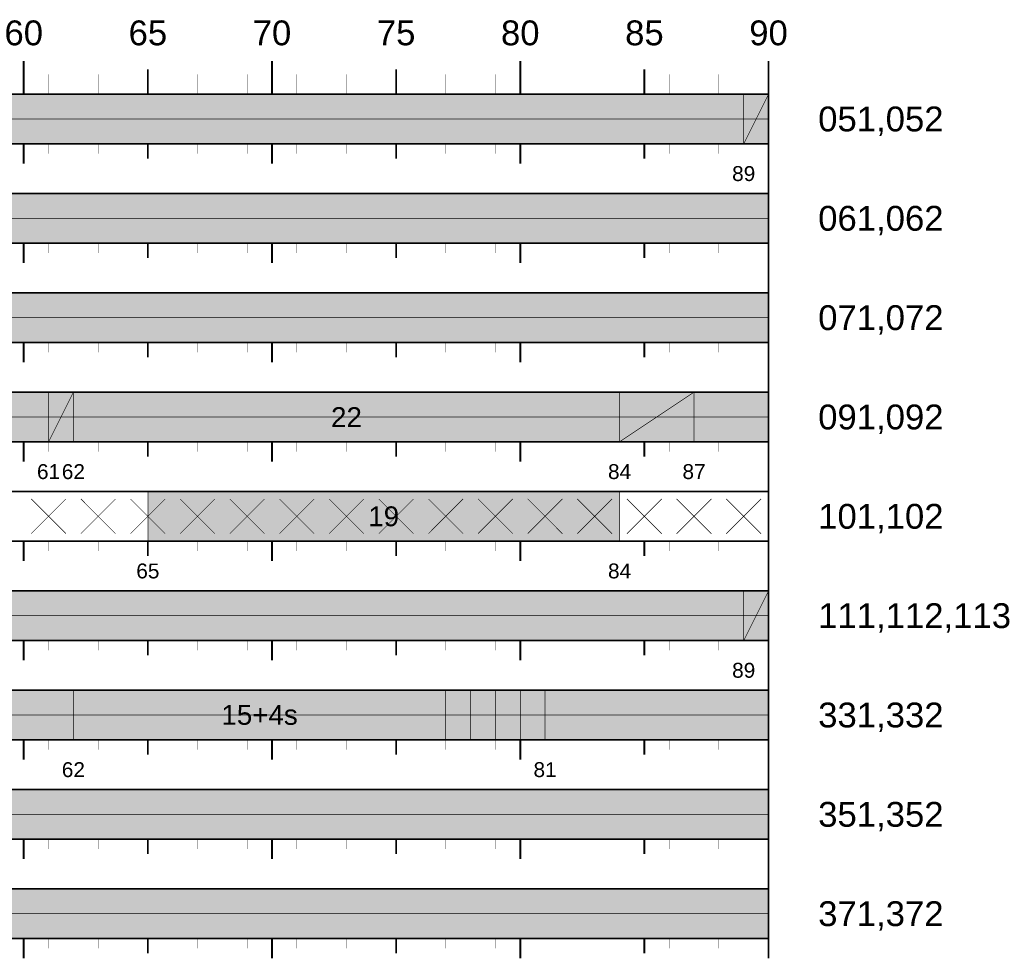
# Model space of a CAD drawing. Header units: metres. Extents: x 1765 to 13844, y -211 to 3853.
# Tile 8 of 17: x 2047 to 2126, y 3760 to 3835. Entities that reach past the tile are written whole.
import ezdxf
from ezdxf.enums import TextEntityAlignment as Align

# ---------------------------------------------------------------- set-up
doc = ezdxf.new("R2010")
doc.units = ezdxf.units.M
doc.header["$MEASUREMENT"] = 0
doc.layers.add('zzz.GASYG.Program', color=7, linetype='Continuous')
doc.layers.add('zzz.GASYG.Program-Etykiety', color=7, linetype='Continuous')
doc.styles.get("Standard").update_dxf_attribs({"font": 'arial.ttf'})

# ---------------------------------------------------------------- blocks, each defined once
blk = doc.blocks.new('zzzGASYGProgram-214748364780-0101-0101')
at = {"layer": 'zzz.GASYG.Program', "true_color": 0xff0000}
for points in [[(0, -4), (180, -4), (180, 0), (0, 0)], [(0, -12), (180, -12), (180, -8), (0, -8)], [(0, -20), (180, -20), (180, -16), (0, -16)], [(0, -28), (180, -28), (180, -24), (0, -24)], [(0, -44), (180, -44), (180, -40), (0, -40)], [(0, -52), (180, -52), (180, -48), (0, -48)], [(0, -60), (180, -60), (180, -56), (0, -56)], [(0, -68), (180, -68), (180, -64), (0, -64)]]:
    blk.add_hatch(color=1, dxfattribs=at).paths.add_polyline_path(points)
at = {"layer": 'zzz.GASYG.Program'}
for color, points in [(1, [(178, -2), (180, -2), (180, 0), (178, 0)]), (2, [(178, -4), (180, -4), (180, -2), (178, -2)]), (1, [(122, -26), (124, -26), (124, -24), (122, -24)]), (2, [(168, -28), (174, -28), (174, -24), (168, -24)]), (2, [(122, -28), (124, -28), (124, -26), (122, -26)]), (1, [(178, -42), (180, -42), (180, -40), (178, -40)]), (2, [(178, -44), (180, -44), (180, -42), (178, -42)])]:
    blk.add_hatch(color=color, dxfattribs=at).paths.add_polyline_path(points)
at = {"layer": 'zzz.GASYG.Program', "true_color": 0x00a500}
for points in [[(124, -28), (168, -28), (168, -24), (124, -24)], [(130, -36), (168, -36), (168, -32), (130, -32)], [(124, -52), (154, -52), (154, -48), (124, -48)], [(154, -52), (162, -52), (162, -48), (154, -48)]]:
    blk.add_hatch(color=94, dxfattribs=at).paths.add_polyline_path(points)
at = {"layer": 'zzz.GASYG.Program', "color": 7}
for points in [[(120, 0, 0.15, 0.15, 0), (120, 2.667, 0.15, 0.15, 0)], [(140, 0, 0.15, 0.15, 0), (140, 2.667, 0.15, 0.15, 0)], [(160, 0, 0.15, 0.15, 0), (160, 2.667, 0.15, 0.15, 0)], [(180, 0, 0.15, 0.15, 0), (180, 2.667, 0.15, 0.15, 0)], [(180, -68, 0.15, 0.15, 0), (180, 2.667, 0.15, 0.15, 0)], [(122, 0, 0.01, 0.01, 0), (122, 1.6, 0.01, 0.01, 0)], [(124, 0, 0.01, 0.01, 0), (124, 1.6, 0.01, 0.01, 0)], [(126, 0, 0.01, 0.01, 0), (126, 1.6, 0.01, 0.01, 0)], [(128, 0, 0.01, 0.01, 0), (128, 1.6, 0.01, 0.01, 0)], [(130, 0, 0.15, 0.15, 0), (130, 2, 0.15, 0.15, 0)], [(132, 0, 0.01, 0.01, 0), (132, 1.6, 0.01, 0.01, 0)], [(134, 0, 0.01, 0.01, 0), (134, 1.6, 0.01, 0.01, 0)], [(136, 0, 0.01, 0.01, 0), (136, 1.6, 0.01, 0.01, 0)], [(138, 0, 0.01, 0.01, 0), (138, 1.6, 0.01, 0.01, 0)], [(142, 0, 0.01, 0.01, 0), (142, 1.6, 0.01, 0.01, 0)], [(144, 0, 0.01, 0.01, 0), (144, 1.6, 0.01, 0.01, 0)], [(146, 0, 0.01, 0.01, 0), (146, 1.6, 0.01, 0.01, 0)], [(148, 0, 0.01, 0.01, 0), (148, 1.6, 0.01, 0.01, 0)], [(150, 0, 0.15, 0.15, 0), (150, 2, 0.15, 0.15, 0)], [(152, 0, 0.01, 0.01, 0), (152, 1.6, 0.01, 0.01, 0)], [(154, 0, 0.01, 0.01, 0), (154, 1.6, 0.01, 0.01, 0)], [(156, 0, 0.01, 0.01, 0), (156, 1.6, 0.01, 0.01, 0)], [(158, 0, 0.01, 0.01, 0), (158, 1.6, 0.01, 0.01, 0)], [(162, 0, 0.01, 0.01, 0), (162, 1.6, 0.01, 0.01, 0)], [(164, 0, 0.01, 0.01, 0), (164, 1.6, 0.01, 0.01, 0)], [(166, 0, 0.01, 0.01, 0), (166, 1.6, 0.01, 0.01, 0)], [(168, 0, 0.01, 0.01, 0), (168, 1.6, 0.01, 0.01, 0)], [(170, 0, 0.15, 0.15, 0), (170, 2, 0.15, 0.15, 0)], [(172, 0, 0.01, 0.01, 0), (172, 1.6, 0.01, 0.01, 0)], [(174, 0, 0.01, 0.01, 0), (174, 1.6, 0.01, 0.01, 0)], [(176, 0, 0.01, 0.01, 0), (176, 1.6, 0.01, 0.01, 0)], [(178, 0, 0.01, 0.01, 0), (178, 1.6, 0.01, 0.01, 0)], [(180, 0, 0.12, 0.12, 0), (0, 0, 0.12, 0.12, 0)], [(178, -4, 0.05, 0.05, 0), (180, 0, 0.05, 0.05, 0)], [(178, -4, 0.05, 0.05, 0), (178, 0, 0.05, 0.05, 0)], [(180, -4, 0.05, 0.05, 0), (180, 0, 0.05, 0.05, 0)], [(180, -2, 0.05, 0.05, 0), (0, -2, 0.05, 0.05, 0)], [(178, -2, 0.05, 0.05, 0), (180, -2, 0.05, 0.05, 0)], [(180, -4, 0.12, 0.12, 0), (0, -4, 0.12, 0.12, 0)], [(120, -5.6, 0.15, 0.15, 0), (120, -4, 0.15, 0.15, 0)], [(130, -5.2, 0.15, 0.15, 0), (130, -4, 0.15, 0.15, 0)], [(140, -5.6, 0.15, 0.15, 0), (140, -4, 0.15, 0.15, 0)], [(150, -5.2, 0.15, 0.15, 0), (150, -4, 0.15, 0.15, 0)], [(160, -5.6, 0.15, 0.15, 0), (160, -4, 0.15, 0.15, 0)], [(170, -5.2, 0.15, 0.15, 0), (170, -4, 0.15, 0.15, 0)], [(180, -5.6, 0.15, 0.15, 0), (180, -4, 0.15, 0.15, 0)], [(122, -4.8, 0.01, 0.01, 0), (122, -4, 0.01, 0.01, 0)], [(124, -4.8, 0.01, 0.01, 0), (124, -4, 0.01, 0.01, 0)], [(126, -4.8, 0.01, 0.01, 0), (126, -4, 0.01, 0.01, 0)], [(128, -4.8, 0.01, 0.01, 0), (128, -4, 0.01, 0.01, 0)], [(132, -4.8, 0.01, 0.01, 0), (132, -4, 0.01, 0.01, 0)], [(134, -4.8, 0.01, 0.01, 0), (134, -4, 0.01, 0.01, 0)], [(136, -4.8, 0.01, 0.01, 0), (136, -4, 0.01, 0.01, 0)], [(138, -4.8, 0.01, 0.01, 0), (138, -4, 0.01, 0.01, 0)], [(142, -4.8, 0.01, 0.01, 0), (142, -4, 0.01, 0.01, 0)], [(144, -4.8, 0.01, 0.01, 0), (144, -4, 0.01, 0.01, 0)], [(146, -4.8, 0.01, 0.01, 0), (146, -4, 0.01, 0.01, 0)], [(148, -4.8, 0.01, 0.01, 0), (148, -4, 0.01, 0.01, 0)], [(152, -4.8, 0.01, 0.01, 0), (152, -4, 0.01, 0.01, 0)], [(154, -4.8, 0.01, 0.01, 0), (154, -4, 0.01, 0.01, 0)], [(156, -4.8, 0.01, 0.01, 0), (156, -4, 0.01, 0.01, 0)], [(158, -4.8, 0.01, 0.01, 0), (158, -4, 0.01, 0.01, 0)], [(162, -4.8, 0.01, 0.01, 0), (162, -4, 0.01, 0.01, 0)], [(164, -4.8, 0.01, 0.01, 0), (164, -4, 0.01, 0.01, 0)], [(166, -4.8, 0.01, 0.01, 0), (166, -4, 0.01, 0.01, 0)], [(168, -4.8, 0.01, 0.01, 0), (168, -4, 0.01, 0.01, 0)], [(172, -4.8, 0.01, 0.01, 0), (172, -4, 0.01, 0.01, 0)], [(174, -4.8, 0.01, 0.01, 0), (174, -4, 0.01, 0.01, 0)], [(176, -4.8, 0.01, 0.01, 0), (176, -4, 0.01, 0.01, 0)], [(178, -4.8, 0.01, 0.01, 0), (178, -4, 0.01, 0.01, 0)], [(180, -8, 0.12, 0.12, 0), (0, -8, 0.12, 0.12, 0)], [(180, -10, 0.05, 0.05, 0), (0, -10, 0.05, 0.05, 0)], [(180, -12, 0.12, 0.12, 0), (0, -12, 0.12, 0.12, 0)], [(120, -13.6, 0.15, 0.15, 0), (120, -12, 0.15, 0.15, 0)], [(122, -12.8, 0.01, 0.01, 0), (122, -12, 0.01, 0.01, 0)], [(124, -12.8, 0.01, 0.01, 0), (124, -12, 0.01, 0.01, 0)], [(126, -12.8, 0.01, 0.01, 0), (126, -12, 0.01, 0.01, 0)], [(128, -12.8, 0.01, 0.01, 0), (128, -12, 0.01, 0.01, 0)], [(130, -13.2, 0.15, 0.15, 0), (130, -12, 0.15, 0.15, 0)], [(132, -12.8, 0.01, 0.01, 0), (132, -12, 0.01, 0.01, 0)], [(134, -12.8, 0.01, 0.01, 0), (134, -12, 0.01, 0.01, 0)], [(136, -12.8, 0.01, 0.01, 0), (136, -12, 0.01, 0.01, 0)], [(138, -12.8, 0.01, 0.01, 0), (138, -12, 0.01, 0.01, 0)], [(140, -13.6, 0.15, 0.15, 0), (140, -12, 0.15, 0.15, 0)], [(142, -12.8, 0.01, 0.01, 0), (142, -12, 0.01, 0.01, 0)], [(144, -12.8, 0.01, 0.01, 0), (144, -12, 0.01, 0.01, 0)], [(146, -12.8, 0.01, 0.01, 0), (146, -12, 0.01, 0.01, 0)], [(148, -12.8, 0.01, 0.01, 0), (148, -12, 0.01, 0.01, 0)], [(150, -13.2, 0.15, 0.15, 0), (150, -12, 0.15, 0.15, 0)], [(152, -12.8, 0.01, 0.01, 0), (152, -12, 0.01, 0.01, 0)], [(154, -12.8, 0.01, 0.01, 0), (154, -12, 0.01, 0.01, 0)], [(156, -12.8, 0.01, 0.01, 0), (156, -12, 0.01, 0.01, 0)], [(158, -12.8, 0.01, 0.01, 0), (158, -12, 0.01, 0.01, 0)], [(160, -13.6, 0.15, 0.15, 0), (160, -12, 0.15, 0.15, 0)], [(162, -12.8, 0.01, 0.01, 0), (162, -12, 0.01, 0.01, 0)], [(164, -12.8, 0.01, 0.01, 0), (164, -12, 0.01, 0.01, 0)], [(166, -12.8, 0.01, 0.01, 0), (166, -12, 0.01, 0.01, 0)], [(168, -12.8, 0.01, 0.01, 0), (168, -12, 0.01, 0.01, 0)], [(170, -13.2, 0.15, 0.15, 0), (170, -12, 0.15, 0.15, 0)], [(172, -12.8, 0.01, 0.01, 0), (172, -12, 0.01, 0.01, 0)], [(174, -12.8, 0.01, 0.01, 0), (174, -12, 0.01, 0.01, 0)], [(176, -12.8, 0.01, 0.01, 0), (176, -12, 0.01, 0.01, 0)], [(178, -12.8, 0.01, 0.01, 0), (178, -12, 0.01, 0.01, 0)], [(180, -13.6, 0.15, 0.15, 0), (180, -12, 0.15, 0.15, 0)], [(180, -16, 0.12, 0.12, 0), (0, -16, 0.12, 0.12, 0)], [(180, -18, 0.05, 0.05, 0), (0, -18, 0.05, 0.05, 0)], [(180, -20, 0.12, 0.12, 0), (0, -20, 0.12, 0.12, 0)], [(120, -21.6, 0.15, 0.15, 0), (120, -20, 0.15, 0.15, 0)], [(122, -20.8, 0.01, 0.01, 0), (122, -20, 0.01, 0.01, 0)], [(124, -20.8, 0.01, 0.01, 0), (124, -20, 0.01, 0.01, 0)], [(126, -20.8, 0.01, 0.01, 0), (126, -20, 0.01, 0.01, 0)], [(128, -20.8, 0.01, 0.01, 0), (128, -20, 0.01, 0.01, 0)], [(130, -21.2, 0.15, 0.15, 0), (130, -20, 0.15, 0.15, 0)], [(132, -20.8, 0.01, 0.01, 0), (132, -20, 0.01, 0.01, 0)], [(134, -20.8, 0.01, 0.01, 0), (134, -20, 0.01, 0.01, 0)], [(136, -20.8, 0.01, 0.01, 0), (136, -20, 0.01, 0.01, 0)], [(138, -20.8, 0.01, 0.01, 0), (138, -20, 0.01, 0.01, 0)], [(140, -21.6, 0.15, 0.15, 0), (140, -20, 0.15, 0.15, 0)], [(142, -20.8, 0.01, 0.01, 0), (142, -20, 0.01, 0.01, 0)], [(144, -20.8, 0.01, 0.01, 0), (144, -20, 0.01, 0.01, 0)], [(146, -20.8, 0.01, 0.01, 0), (146, -20, 0.01, 0.01, 0)], [(148, -20.8, 0.01, 0.01, 0), (148, -20, 0.01, 0.01, 0)], [(150, -21.2, 0.15, 0.15, 0), (150, -20, 0.15, 0.15, 0)], [(152, -20.8, 0.01, 0.01, 0), (152, -20, 0.01, 0.01, 0)], [(154, -20.8, 0.01, 0.01, 0), (154, -20, 0.01, 0.01, 0)], [(156, -20.8, 0.01, 0.01, 0), (156, -20, 0.01, 0.01, 0)], [(158, -20.8, 0.01, 0.01, 0), (158, -20, 0.01, 0.01, 0)], [(160, -21.6, 0.15, 0.15, 0), (160, -20, 0.15, 0.15, 0)], [(162, -20.8, 0.01, 0.01, 0), (162, -20, 0.01, 0.01, 0)], [(164, -20.8, 0.01, 0.01, 0), (164, -20, 0.01, 0.01, 0)], [(166, -20.8, 0.01, 0.01, 0), (166, -20, 0.01, 0.01, 0)], [(168, -20.8, 0.01, 0.01, 0), (168, -20, 0.01, 0.01, 0)], [(170, -21.2, 0.15, 0.15, 0), (170, -20, 0.15, 0.15, 0)], [(172, -20.8, 0.01, 0.01, 0), (172, -20, 0.01, 0.01, 0)], [(174, -20.8, 0.01, 0.01, 0), (174, -20, 0.01, 0.01, 0)], [(176, -20.8, 0.01, 0.01, 0), (176, -20, 0.01, 0.01, 0)], [(178, -20.8, 0.01, 0.01, 0), (178, -20, 0.01, 0.01, 0)], [(180, -21.6, 0.15, 0.15, 0), (180, -20, 0.15, 0.15, 0)], [(180, -24, 0.12, 0.12, 0), (0, -24, 0.12, 0.12, 0)], [(122, -28, 0.05, 0.05, 0), (124, -24, 0.05, 0.05, 0)], [(122, -28, 0.05, 0.05, 0), (122, -24, 0.05, 0.05, 0)], [(124, -28, 0.05, 0.05, 0), (124, -24, 0.05, 0.05, 0)], [(124, -28, 0.05, 0.05, 0), (124, -24, 0.05, 0.05, 0)], [(168, -28, 0.05, 0.05, 0), (168, -24, 0.05, 0.05, 0)], [(168, -28, 0.05, 0.05, 0), (174, -24, 0.05, 0.05, 0)], [(168, -28, 0.05, 0.05, 0), (168, -24, 0.05, 0.05, 0)], [(174, -28, 0.05, 0.05, 0), (174, -24, 0.05, 0.05, 0)], [(180, -26, 0.05, 0.05, 0), (0, -26, 0.05, 0.05, 0)], [(122, -26, 0.05, 0.05, 0), (124, -26, 0.05, 0.05, 0)], [(180, -28, 0.12, 0.12, 0), (0, -28, 0.12, 0.12, 0)], [(120, -29.6, 0.15, 0.15, 0), (120, -28, 0.15, 0.15, 0)], [(122, -28.8, 0.01, 0.01, 0), (122, -28, 0.01, 0.01, 0)], [(124, -28.8, 0.01, 0.01, 0), (124, -28, 0.01, 0.01, 0)], [(126, -28.8, 0.01, 0.01, 0), (126, -28, 0.01, 0.01, 0)], [(128, -28.8, 0.01, 0.01, 0), (128, -28, 0.01, 0.01, 0)], [(130, -29.2, 0.15, 0.15, 0), (130, -28, 0.15, 0.15, 0)], [(132, -28.8, 0.01, 0.01, 0), (132, -28, 0.01, 0.01, 0)], [(134, -28.8, 0.01, 0.01, 0), (134, -28, 0.01, 0.01, 0)], [(136, -28.8, 0.01, 0.01, 0), (136, -28, 0.01, 0.01, 0)], [(138, -28.8, 0.01, 0.01, 0), (138, -28, 0.01, 0.01, 0)], [(140, -29.6, 0.15, 0.15, 0), (140, -28, 0.15, 0.15, 0)], [(142, -28.8, 0.01, 0.01, 0), (142, -28, 0.01, 0.01, 0)], [(144, -28.8, 0.01, 0.01, 0), (144, -28, 0.01, 0.01, 0)], [(146, -28.8, 0.01, 0.01, 0), (146, -28, 0.01, 0.01, 0)], [(148, -28.8, 0.01, 0.01, 0), (148, -28, 0.01, 0.01, 0)], [(150, -29.2, 0.15, 0.15, 0), (150, -28, 0.15, 0.15, 0)], [(152, -28.8, 0.01, 0.01, 0), (152, -28, 0.01, 0.01, 0)], [(154, -28.8, 0.01, 0.01, 0), (154, -28, 0.01, 0.01, 0)], [(156, -28.8, 0.01, 0.01, 0), (156, -28, 0.01, 0.01, 0)], [(158, -28.8, 0.01, 0.01, 0), (158, -28, 0.01, 0.01, 0)], [(160, -29.6, 0.15, 0.15, 0), (160, -28, 0.15, 0.15, 0)], [(162, -28.8, 0.01, 0.01, 0), (162, -28, 0.01, 0.01, 0)], [(164, -28.8, 0.01, 0.01, 0), (164, -28, 0.01, 0.01, 0)], [(166, -28.8, 0.01, 0.01, 0), (166, -28, 0.01, 0.01, 0)], [(168, -28.8, 0.01, 0.01, 0), (168, -28, 0.01, 0.01, 0)], [(170, -29.2, 0.15, 0.15, 0), (170, -28, 0.15, 0.15, 0)], [(172, -28.8, 0.01, 0.01, 0), (172, -28, 0.01, 0.01, 0)], [(174, -28.8, 0.01, 0.01, 0), (174, -28, 0.01, 0.01, 0)], [(176, -28.8, 0.01, 0.01, 0), (176, -28, 0.01, 0.01, 0)], [(178, -28.8, 0.01, 0.01, 0), (178, -28, 0.01, 0.01, 0)], [(180, -29.6, 0.15, 0.15, 0), (180, -28, 0.15, 0.15, 0)], [(180, -32, 0.12, 0.12, 0), (0, -32, 0.12, 0.12, 0)], [(130, -36, 0.05, 0.05, 0), (130, -32, 0.05, 0.05, 0)], [(168, -36, 0.05, 0.05, 0), (168, -32, 0.05, 0.05, 0)], [(123.4, -35.4, 0.05, 0.05, 0), (120.6, -32.6, 0.05, 0.05, 0)], [(123.4, -32.6, 0.05, 0.05, 0), (120.6, -35.4, 0.05, 0.05, 0)], [(127.4, -35.4, 0.05, 0.05, 0), (124.6, -32.6, 0.05, 0.05, 0)], [(127.4, -32.6, 0.05, 0.05, 0), (124.6, -35.4, 0.05, 0.05, 0)], [(131.4, -35.4, 0.05, 0.05, 0), (128.6, -32.6, 0.05, 0.05, 0)], [(131.4, -32.6, 0.05, 0.05, 0), (128.6, -35.4, 0.05, 0.05, 0)], [(135.4, -35.4, 0.05, 0.05, 0), (132.6, -32.6, 0.05, 0.05, 0)], [(135.4, -32.6, 0.05, 0.05, 0), (132.6, -35.4, 0.05, 0.05, 0)], [(139.4, -35.4, 0.05, 0.05, 0), (136.6, -32.6, 0.05, 0.05, 0)], [(139.4, -32.6, 0.05, 0.05, 0), (136.6, -35.4, 0.05, 0.05, 0)], [(143.4, -35.4, 0.05, 0.05, 0), (140.6, -32.6, 0.05, 0.05, 0)], [(143.4, -32.6, 0.05, 0.05, 0), (140.6, -35.4, 0.05, 0.05, 0)], [(147.4, -35.4, 0.05, 0.05, 0), (144.6, -32.6, 0.05, 0.05, 0)], [(147.4, -32.6, 0.05, 0.05, 0), (144.6, -35.4, 0.05, 0.05, 0)], [(151.4, -35.4, 0.05, 0.05, 0), (148.6, -32.6, 0.05, 0.05, 0)], [(151.4, -32.6, 0.05, 0.05, 0), (148.6, -35.4, 0.05, 0.05, 0)], [(155.4, -35.4, 0.05, 0.05, 0), (152.6, -32.6, 0.05, 0.05, 0)], [(155.4, -32.6, 0.05, 0.05, 0), (152.6, -35.4, 0.05, 0.05, 0)], [(159.4, -35.4, 0.05, 0.05, 0), (156.6, -32.6, 0.05, 0.05, 0)], [(159.4, -32.6, 0.05, 0.05, 0), (156.6, -35.4, 0.05, 0.05, 0)], [(163.4, -35.4, 0.05, 0.05, 0), (160.6, -32.6, 0.05, 0.05, 0)], [(163.4, -32.6, 0.05, 0.05, 0), (160.6, -35.4, 0.05, 0.05, 0)], [(167.4, -35.4, 0.05, 0.05, 0), (164.6, -32.6, 0.05, 0.05, 0)], [(167.4, -32.6, 0.05, 0.05, 0), (164.6, -35.4, 0.05, 0.05, 0)], [(171.4, -35.4, 0.05, 0.05, 0), (168.6, -32.6, 0.05, 0.05, 0)], [(171.4, -32.6, 0.05, 0.05, 0), (168.6, -35.4, 0.05, 0.05, 0)], [(175.4, -35.4, 0.05, 0.05, 0), (172.6, -32.6, 0.05, 0.05, 0)], [(175.4, -32.6, 0.05, 0.05, 0), (172.6, -35.4, 0.05, 0.05, 0)], [(179.4, -35.4, 0.05, 0.05, 0), (176.6, -32.6, 0.05, 0.05, 0)], [(179.4, -32.6, 0.05, 0.05, 0), (176.6, -35.4, 0.05, 0.05, 0)], [(180, -36, 0.12, 0.12, 0), (0, -36, 0.12, 0.12, 0)], [(120, -37.6, 0.15, 0.15, 0), (120, -36, 0.15, 0.15, 0)], [(122, -36.8, 0.01, 0.01, 0), (122, -36, 0.01, 0.01, 0)], [(124, -36.8, 0.01, 0.01, 0), (124, -36, 0.01, 0.01, 0)], [(126, -36.8, 0.01, 0.01, 0), (126, -36, 0.01, 0.01, 0)], [(128, -36.8, 0.01, 0.01, 0), (128, -36, 0.01, 0.01, 0)], [(130, -37.2, 0.15, 0.15, 0), (130, -36, 0.15, 0.15, 0)], [(132, -36.8, 0.01, 0.01, 0), (132, -36, 0.01, 0.01, 0)], [(134, -36.8, 0.01, 0.01, 0), (134, -36, 0.01, 0.01, 0)], [(136, -36.8, 0.01, 0.01, 0), (136, -36, 0.01, 0.01, 0)], [(138, -36.8, 0.01, 0.01, 0), (138, -36, 0.01, 0.01, 0)], [(140, -37.6, 0.15, 0.15, 0), (140, -36, 0.15, 0.15, 0)], [(142, -36.8, 0.01, 0.01, 0), (142, -36, 0.01, 0.01, 0)], [(144, -36.8, 0.01, 0.01, 0), (144, -36, 0.01, 0.01, 0)], [(146, -36.8, 0.01, 0.01, 0), (146, -36, 0.01, 0.01, 0)], [(148, -36.8, 0.01, 0.01, 0), (148, -36, 0.01, 0.01, 0)], [(150, -37.2, 0.15, 0.15, 0), (150, -36, 0.15, 0.15, 0)], [(152, -36.8, 0.01, 0.01, 0), (152, -36, 0.01, 0.01, 0)], [(154, -36.8, 0.01, 0.01, 0), (154, -36, 0.01, 0.01, 0)], [(156, -36.8, 0.01, 0.01, 0), (156, -36, 0.01, 0.01, 0)], [(158, -36.8, 0.01, 0.01, 0), (158, -36, 0.01, 0.01, 0)], [(160, -37.6, 0.15, 0.15, 0), (160, -36, 0.15, 0.15, 0)], [(162, -36.8, 0.01, 0.01, 0), (162, -36, 0.01, 0.01, 0)], [(164, -36.8, 0.01, 0.01, 0), (164, -36, 0.01, 0.01, 0)], [(166, -36.8, 0.01, 0.01, 0), (166, -36, 0.01, 0.01, 0)], [(168, -36.8, 0.01, 0.01, 0), (168, -36, 0.01, 0.01, 0)], [(170, -37.2, 0.15, 0.15, 0), (170, -36, 0.15, 0.15, 0)], [(172, -36.8, 0.01, 0.01, 0), (172, -36, 0.01, 0.01, 0)], [(174, -36.8, 0.01, 0.01, 0), (174, -36, 0.01, 0.01, 0)], [(176, -36.8, 0.01, 0.01, 0), (176, -36, 0.01, 0.01, 0)], [(178, -36.8, 0.01, 0.01, 0), (178, -36, 0.01, 0.01, 0)], [(180, -37.6, 0.15, 0.15, 0), (180, -36, 0.15, 0.15, 0)], [(180, -40, 0.12, 0.12, 0), (0, -40, 0.12, 0.12, 0)], [(178, -44, 0.05, 0.05, 0), (180, -40, 0.05, 0.05, 0)], [(178, -44, 0.05, 0.05, 0), (178, -40, 0.05, 0.05, 0)], [(180, -44, 0.05, 0.05, 0), (180, -40, 0.05, 0.05, 0)], [(180, -42, 0.05, 0.05, 0), (0, -42, 0.05, 0.05, 0)], [(178, -42, 0.05, 0.05, 0), (180, -42, 0.05, 0.05, 0)], [(180, -44, 0.12, 0.12, 0), (0, -44, 0.12, 0.12, 0)], [(120, -45.6, 0.15, 0.15, 0), (120, -44, 0.15, 0.15, 0)], [(122, -44.8, 0.01, 0.01, 0), (122, -44, 0.01, 0.01, 0)], [(124, -44.8, 0.01, 0.01, 0), (124, -44, 0.01, 0.01, 0)], [(126, -44.8, 0.01, 0.01, 0), (126, -44, 0.01, 0.01, 0)], [(128, -44.8, 0.01, 0.01, 0), (128, -44, 0.01, 0.01, 0)], [(130, -45.2, 0.15, 0.15, 0), (130, -44, 0.15, 0.15, 0)], [(132, -44.8, 0.01, 0.01, 0), (132, -44, 0.01, 0.01, 0)], [(134, -44.8, 0.01, 0.01, 0), (134, -44, 0.01, 0.01, 0)], [(136, -44.8, 0.01, 0.01, 0), (136, -44, 0.01, 0.01, 0)], [(138, -44.8, 0.01, 0.01, 0), (138, -44, 0.01, 0.01, 0)], [(140, -45.6, 0.15, 0.15, 0), (140, -44, 0.15, 0.15, 0)], [(142, -44.8, 0.01, 0.01, 0), (142, -44, 0.01, 0.01, 0)], [(144, -44.8, 0.01, 0.01, 0), (144, -44, 0.01, 0.01, 0)], [(146, -44.8, 0.01, 0.01, 0), (146, -44, 0.01, 0.01, 0)], [(148, -44.8, 0.01, 0.01, 0), (148, -44, 0.01, 0.01, 0)], [(150, -45.2, 0.15, 0.15, 0), (150, -44, 0.15, 0.15, 0)], [(152, -44.8, 0.01, 0.01, 0), (152, -44, 0.01, 0.01, 0)], [(154, -44.8, 0.01, 0.01, 0), (154, -44, 0.01, 0.01, 0)], [(156, -44.8, 0.01, 0.01, 0), (156, -44, 0.01, 0.01, 0)], [(158, -44.8, 0.01, 0.01, 0), (158, -44, 0.01, 0.01, 0)], [(160, -45.6, 0.15, 0.15, 0), (160, -44, 0.15, 0.15, 0)], [(162, -44.8, 0.01, 0.01, 0), (162, -44, 0.01, 0.01, 0)], [(164, -44.8, 0.01, 0.01, 0), (164, -44, 0.01, 0.01, 0)], [(166, -44.8, 0.01, 0.01, 0), (166, -44, 0.01, 0.01, 0)], [(168, -44.8, 0.01, 0.01, 0), (168, -44, 0.01, 0.01, 0)], [(170, -45.2, 0.15, 0.15, 0), (170, -44, 0.15, 0.15, 0)], [(172, -44.8, 0.01, 0.01, 0), (172, -44, 0.01, 0.01, 0)], [(174, -44.8, 0.01, 0.01, 0), (174, -44, 0.01, 0.01, 0)], [(176, -44.8, 0.01, 0.01, 0), (176, -44, 0.01, 0.01, 0)], [(178, -44.8, 0.01, 0.01, 0), (178, -44, 0.01, 0.01, 0)], [(180, -45.6, 0.15, 0.15, 0), (180, -44, 0.15, 0.15, 0)], [(180, -48, 0.12, 0.12, 0), (0, -48, 0.12, 0.12, 0)], [(124, -52, 0.05, 0.05, 0), (124, -48, 0.05, 0.05, 0)], [(154, -52, 0.05, 0.05, 0), (154, -48, 0.05, 0.05, 0)], [(154, -52, 0.05, 0.05, 0), (154, -48, 0.05, 0.05, 0)], [(156, -52, 0.05, 0.05, 0), (156, -48, 0.05, 0.05, 0)], [(158, -52, 0.05, 0.05, 0), (158, -48, 0.05, 0.05, 0)], [(160, -52, 0.05, 0.05, 0), (160, -48, 0.05, 0.05, 0)], [(162, -52, 0.05, 0.05, 0), (162, -48, 0.05, 0.05, 0)], [(162, -52, 0.05, 0.05, 0), (162, -48, 0.05, 0.05, 0)], [(180, -50, 0.05, 0.05, 0), (0, -50, 0.05, 0.05, 0)], [(180, -52, 0.12, 0.12, 0), (0, -52, 0.12, 0.12, 0)], [(120, -53.6, 0.15, 0.15, 0), (120, -52, 0.15, 0.15, 0)], [(122, -52.8, 0.01, 0.01, 0), (122, -52, 0.01, 0.01, 0)], [(124, -52.8, 0.01, 0.01, 0), (124, -52, 0.01, 0.01, 0)], [(126, -52.8, 0.01, 0.01, 0), (126, -52, 0.01, 0.01, 0)], [(128, -52.8, 0.01, 0.01, 0), (128, -52, 0.01, 0.01, 0)], [(130, -53.2, 0.15, 0.15, 0), (130, -52, 0.15, 0.15, 0)], [(132, -52.8, 0.01, 0.01, 0), (132, -52, 0.01, 0.01, 0)], [(134, -52.8, 0.01, 0.01, 0), (134, -52, 0.01, 0.01, 0)], [(136, -52.8, 0.01, 0.01, 0), (136, -52, 0.01, 0.01, 0)], [(138, -52.8, 0.01, 0.01, 0), (138, -52, 0.01, 0.01, 0)], [(140, -53.6, 0.15, 0.15, 0), (140, -52, 0.15, 0.15, 0)], [(142, -52.8, 0.01, 0.01, 0), (142, -52, 0.01, 0.01, 0)], [(144, -52.8, 0.01, 0.01, 0), (144, -52, 0.01, 0.01, 0)], [(146, -52.8, 0.01, 0.01, 0), (146, -52, 0.01, 0.01, 0)], [(148, -52.8, 0.01, 0.01, 0), (148, -52, 0.01, 0.01, 0)], [(150, -53.2, 0.15, 0.15, 0), (150, -52, 0.15, 0.15, 0)], [(152, -52.8, 0.01, 0.01, 0), (152, -52, 0.01, 0.01, 0)], [(154, -52.8, 0.01, 0.01, 0), (154, -52, 0.01, 0.01, 0)], [(156, -52.8, 0.01, 0.01, 0), (156, -52, 0.01, 0.01, 0)], [(158, -52.8, 0.01, 0.01, 0), (158, -52, 0.01, 0.01, 0)], [(160, -53.6, 0.15, 0.15, 0), (160, -52, 0.15, 0.15, 0)], [(162, -52.8, 0.01, 0.01, 0), (162, -52, 0.01, 0.01, 0)], [(164, -52.8, 0.01, 0.01, 0), (164, -52, 0.01, 0.01, 0)], [(166, -52.8, 0.01, 0.01, 0), (166, -52, 0.01, 0.01, 0)], [(168, -52.8, 0.01, 0.01, 0), (168, -52, 0.01, 0.01, 0)], [(170, -53.2, 0.15, 0.15, 0), (170, -52, 0.15, 0.15, 0)], [(172, -52.8, 0.01, 0.01, 0), (172, -52, 0.01, 0.01, 0)], [(174, -52.8, 0.01, 0.01, 0), (174, -52, 0.01, 0.01, 0)], [(176, -52.8, 0.01, 0.01, 0), (176, -52, 0.01, 0.01, 0)], [(178, -52.8, 0.01, 0.01, 0), (178, -52, 0.01, 0.01, 0)], [(180, -53.6, 0.15, 0.15, 0), (180, -52, 0.15, 0.15, 0)], [(180, -56, 0.12, 0.12, 0), (0, -56, 0.12, 0.12, 0)], [(180, -58, 0.05, 0.05, 0), (0, -58, 0.05, 0.05, 0)], [(180, -60, 0.12, 0.12, 0), (0, -60, 0.12, 0.12, 0)], [(120, -61.6, 0.15, 0.15, 0), (120, -60, 0.15, 0.15, 0)], [(122, -60.8, 0.01, 0.01, 0), (122, -60, 0.01, 0.01, 0)], [(124, -60.8, 0.01, 0.01, 0), (124, -60, 0.01, 0.01, 0)], [(126, -60.8, 0.01, 0.01, 0), (126, -60, 0.01, 0.01, 0)], [(128, -60.8, 0.01, 0.01, 0), (128, -60, 0.01, 0.01, 0)], [(130, -61.2, 0.15, 0.15, 0), (130, -60, 0.15, 0.15, 0)], [(132, -60.8, 0.01, 0.01, 0), (132, -60, 0.01, 0.01, 0)], [(134, -60.8, 0.01, 0.01, 0), (134, -60, 0.01, 0.01, 0)], [(136, -60.8, 0.01, 0.01, 0), (136, -60, 0.01, 0.01, 0)], [(138, -60.8, 0.01, 0.01, 0), (138, -60, 0.01, 0.01, 0)], [(140, -61.6, 0.15, 0.15, 0), (140, -60, 0.15, 0.15, 0)], [(142, -60.8, 0.01, 0.01, 0), (142, -60, 0.01, 0.01, 0)], [(144, -60.8, 0.01, 0.01, 0), (144, -60, 0.01, 0.01, 0)], [(146, -60.8, 0.01, 0.01, 0), (146, -60, 0.01, 0.01, 0)], [(148, -60.8, 0.01, 0.01, 0), (148, -60, 0.01, 0.01, 0)], [(150, -61.2, 0.15, 0.15, 0), (150, -60, 0.15, 0.15, 0)], [(152, -60.8, 0.01, 0.01, 0), (152, -60, 0.01, 0.01, 0)], [(154, -60.8, 0.01, 0.01, 0), (154, -60, 0.01, 0.01, 0)], [(156, -60.8, 0.01, 0.01, 0), (156, -60, 0.01, 0.01, 0)], [(158, -60.8, 0.01, 0.01, 0), (158, -60, 0.01, 0.01, 0)], [(160, -61.6, 0.15, 0.15, 0), (160, -60, 0.15, 0.15, 0)], [(162, -60.8, 0.01, 0.01, 0), (162, -60, 0.01, 0.01, 0)], [(164, -60.8, 0.01, 0.01, 0), (164, -60, 0.01, 0.01, 0)], [(166, -60.8, 0.01, 0.01, 0), (166, -60, 0.01, 0.01, 0)], [(168, -60.8, 0.01, 0.01, 0), (168, -60, 0.01, 0.01, 0)], [(170, -61.2, 0.15, 0.15, 0), (170, -60, 0.15, 0.15, 0)], [(172, -60.8, 0.01, 0.01, 0), (172, -60, 0.01, 0.01, 0)], [(174, -60.8, 0.01, 0.01, 0), (174, -60, 0.01, 0.01, 0)], [(176, -60.8, 0.01, 0.01, 0), (176, -60, 0.01, 0.01, 0)], [(178, -60.8, 0.01, 0.01, 0), (178, -60, 0.01, 0.01, 0)], [(180, -61.6, 0.15, 0.15, 0), (180, -60, 0.15, 0.15, 0)], [(180, -64, 0.12, 0.12, 0), (0, -64, 0.12, 0.12, 0)], [(180, -66, 0.05, 0.05, 0), (0, -66, 0.05, 0.05, 0)], [(180, -68, 0.12, 0.12, 0), (0, -68, 0.12, 0.12, 0)], [(120, -69.6, 0.15, 0.15, 0), (120, -68, 0.15, 0.15, 0)], [(122, -68.8, 0.01, 0.01, 0), (122, -68, 0.01, 0.01, 0)], [(124, -68.8, 0.01, 0.01, 0), (124, -68, 0.01, 0.01, 0)], [(126, -68.8, 0.01, 0.01, 0), (126, -68, 0.01, 0.01, 0)], [(128, -68.8, 0.01, 0.01, 0), (128, -68, 0.01, 0.01, 0)], [(130, -69.2, 0.15, 0.15, 0), (130, -68, 0.15, 0.15, 0)], [(132, -68.8, 0.01, 0.01, 0), (132, -68, 0.01, 0.01, 0)], [(134, -68.8, 0.01, 0.01, 0), (134, -68, 0.01, 0.01, 0)], [(136, -68.8, 0.01, 0.01, 0), (136, -68, 0.01, 0.01, 0)], [(138, -68.8, 0.01, 0.01, 0), (138, -68, 0.01, 0.01, 0)], [(140, -69.6, 0.15, 0.15, 0), (140, -68, 0.15, 0.15, 0)], [(142, -68.8, 0.01, 0.01, 0), (142, -68, 0.01, 0.01, 0)], [(144, -68.8, 0.01, 0.01, 0), (144, -68, 0.01, 0.01, 0)], [(146, -68.8, 0.01, 0.01, 0), (146, -68, 0.01, 0.01, 0)], [(148, -68.8, 0.01, 0.01, 0), (148, -68, 0.01, 0.01, 0)], [(150, -69.2, 0.15, 0.15, 0), (150, -68, 0.15, 0.15, 0)], [(152, -68.8, 0.01, 0.01, 0), (152, -68, 0.01, 0.01, 0)], [(154, -68.8, 0.01, 0.01, 0), (154, -68, 0.01, 0.01, 0)], [(156, -68.8, 0.01, 0.01, 0), (156, -68, 0.01, 0.01, 0)], [(158, -68.8, 0.01, 0.01, 0), (158, -68, 0.01, 0.01, 0)], [(160, -69.6, 0.15, 0.15, 0), (160, -68, 0.15, 0.15, 0)], [(162, -68.8, 0.01, 0.01, 0), (162, -68, 0.01, 0.01, 0)], [(164, -68.8, 0.01, 0.01, 0), (164, -68, 0.01, 0.01, 0)], [(166, -68.8, 0.01, 0.01, 0), (166, -68, 0.01, 0.01, 0)], [(168, -68.8, 0.01, 0.01, 0), (168, -68, 0.01, 0.01, 0)], [(170, -69.2, 0.15, 0.15, 0), (170, -68, 0.15, 0.15, 0)], [(172, -68.8, 0.01, 0.01, 0), (172, -68, 0.01, 0.01, 0)], [(174, -68.8, 0.01, 0.01, 0), (174, -68, 0.01, 0.01, 0)], [(176, -68.8, 0.01, 0.01, 0), (176, -68, 0.01, 0.01, 0)], [(178, -68.8, 0.01, 0.01, 0), (178, -68, 0.01, 0.01, 0)], [(180, -69.6, 0.15, 0.15, 0), (180, -68, 0.15, 0.15, 0)]]:
    blk.add_lwpolyline(points, format="xyseb", dxfattribs=at)
for s, p in [('60', (120, 3.333)), ('65', (130, 3.333)), ('70', (140, 3.333)), ('75', (150, 3.333)), ('80', (160, 3.333)), ('85', (170, 3.333)), ('90', (180, 3.333)), ('90', (180, 3.333))]:
    blk.add_text(s, height=2, dxfattribs=at).set_placement(p, align=Align.BOTTOM_CENTER)
for s, p in [('051,052', (184, -2)), ('061,062', (184, -10)), ('071,072', (184, -18)), ('091,092', (184, -26)), ('101,102', (184, -34)), ('111,112,113', (184, -42)), ('331,332', (184, -50)), ('351,352', (184, -58)), ('371,372', (184, -66))]:
    blk.add_text(s, height=2, dxfattribs=at).set_placement(p, align=Align.MIDDLE_LEFT)
for s, p in [('89', (178, -5.8)), ('61', (122, -29.8)), ('62', (124, -29.8)), ('84', (168, -29.8)), ('87', (174, -29.8)), ('65', (130, -37.8)), ('84', (168, -37.8)), ('89', (178, -45.8)), ('62', (124, -53.8)), ('81', (162, -53.8))]:
    blk.add_text(s, height=1.2, dxfattribs=at).set_placement(p, align=Align.TOP_CENTER)
at = {"layer": 'zzz.GASYG.Program-Etykiety', "color": 18, "true_color": 0x000000}
for s, p in [('22', (146, -26)), ('19', (149, -34)), ('15+4s', (139, -50))]:
    blk.add_text(s, height=1.6, dxfattribs=at).set_placement(p, align=Align.MIDDLE)

msp = doc.modelspace()

# ---------------------------------------------------------------- block references
at = {"layer": 'zzz.GASYG.Program'}
msp.add_blockref('zzzGASYGProgram-214748364780-0101-0101', (1927.473, 3829.501), dxfattribs=at)

doc.saveas('drawing.dxf')
